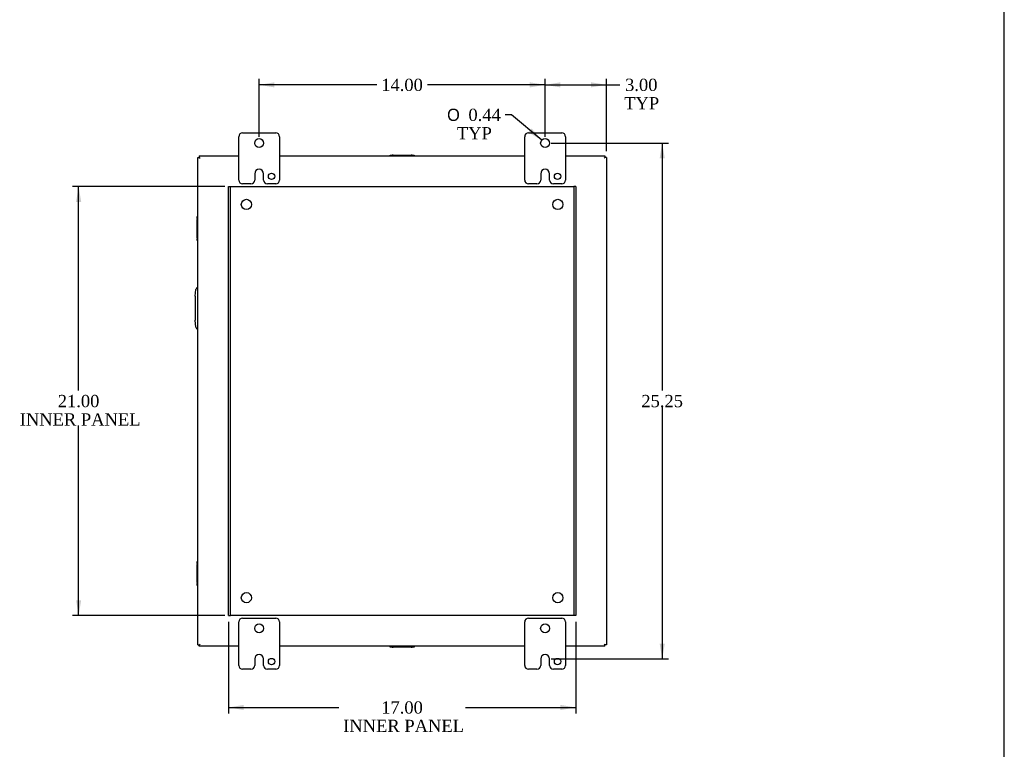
# Model space of a CAD drawing. Header units: inches. Extents: x 1 to 150, y -1 to 99.
# Tile 20 of 23: x 101 to 150, y 29 to 65. Entities that reach past the tile are written whole.
import ezdxf
from ezdxf.enums import TextEntityAlignment as Align
from ezdxf.lldxf.tags import DXFTag

# ---------------------------------------------------------------- set-up
doc = ezdxf.new("R2010")
doc.units = ezdxf.units.IN
doc.header["$MEASUREMENT"] = 0
for name, color, linetype in [('COM40153-2', 7, 'Continuous'), ('COM40674', 7, 'Continuous'), ('COM42667', 7, 'Continuous'), ('COM48430', 7, 'Continuous'), ('Default', 7, 'Continuous'), ('FET07710', 7, 'Continuous')]:
    doc.layers.add(name, color=color, linetype=linetype)
doc.styles.add('SEACAD_Solid_Edge_ANSI1_Symbols', font='txt')
doc.styles.add('SEACAD_Times_New_Roman', font='times.ttf')
tags = doc.linetypes.add('HIDDEN2', pattern=[0.1875, 0.125, -0.0625]).pattern_tags.tags
tags[6:7] = [DXFTag(74, 4), DXFTag(75, 0), DXFTag(340, '0'), DXFTag(46, 0.0), DXFTag(50, 0.0), DXFTag(44, 0.0), DXFTag(45, 0.0)]
tags[4:5] = [DXFTag(74, 4), DXFTag(75, 0), DXFTag(340, '0'), DXFTag(46, 0.0), DXFTag(50, 0.0), DXFTag(44, 0.0), DXFTag(45, 0.0)]
doc.dimstyles.new('HAMMOND_(STH_-_120x80)', dxfattribs={"dimtxt": 0.6, "dimasz": 0.75, "dimexe": 0.3, "dimexo": 0.3, "dimgap": 0.15, "dimtad": 0, "dimtih": 1, "dimtoh": 1, "dimzin": 0, "dimdsep": 46, "dimtxsty": 'SEACAD_Times_New_Roman', "dimblk1": '_SE_FILLED', "dimblk2": '_SE_FILLED', "dimsah": 1, "dimcen": 0.3, "dimadec": 0, "dimazin": 0, "dimtfac": 0.8, "dimtofl": 0, "dimtmove": 1, "dimatfit": 3, "dimfxl": 1, "dimtolj": 1, "dimtzin": 0, "dimarcsym": 0})

# ---------------------------------------------------------------- blocks, each defined once
blk = doc.blocks.new('SE5')
at = {"layer": 'COM40153-2', "color": 7, "linetype": 'Continuous'}
for p, q in [((110.059, 51.667), (110.088, 52.001)), ((110.059, 51.667), (110.059, 50.496)), ((110.088, 50.162), (110.059, 50.496))]:
    blk.add_line(p, q, dxfattribs=at)
for centre, start, end in [((110.213, 51.99), 102.8301, 175), ((110.213, 50.173), 185, 257.1699)]:
    blk.add_arc(centre, 0.125, start, end, dxfattribs=at)
at = {"layer": 'COM40674', "color": 7, "linetype": 'HIDDEN2'}
for p, q in [((111.685, 57.041), (111.78, 57.041)), ((111.685, 36.041), (111.685, 57.041)), ((111.78, 57.041), (111.81, 57.041)), ((111.78, 36.041), (111.78, 57.041)), ((111.81, 57.041), (128.56, 57.041)), ((128.56, 57.041), (128.59, 57.041)), ((128.59, 57.041), (128.59, 36.041)), ((128.685, 57.041), (128.59, 57.041)), ((128.685, 57.041), (128.685, 36.041)), ((111.685, 36.041), (111.78, 36.041)), ((111.81, 36.041), (111.78, 36.041)), ((128.56, 36.041), (111.81, 36.041)), ((128.59, 36.041), (128.56, 36.041)), ((128.685, 36.041), (128.59, 36.041))]:
    blk.add_line(p, q, dxfattribs=at)
for centre in [(112.56, 56.166), (127.81, 56.166), (112.56, 36.916), (127.81, 36.916)]:
    blk.add_circle(centre, 0.25, dxfattribs=at)
at = {"layer": 'COM42667', "color": 7, "linetype": 'Continuous'}
for p, q in [((119.596, 58.58), (119.691, 58.58)), ((119.596, 58.541), (119.596, 58.58)), ((119.739, 58.58), (119.691, 58.58)), ((119.691, 58.58), (119.691, 58.541)), ((119.739, 58.58), (120.631, 58.58)), ((120.679, 58.58), (120.631, 58.58)), ((120.679, 58.541), (120.679, 58.58)), ((120.679, 58.58), (120.774, 58.58)), ((120.774, 58.58), (120.774, 58.541)), ((110.146, 55.473), (110.146, 55.568)), ((110.146, 55.568), (110.185, 55.568)), ((110.146, 55.473), (110.146, 55.425)), ((110.185, 55.473), (110.146, 55.473)), ((110.146, 54.534), (110.146, 55.425)), ((110.146, 54.534), (110.146, 54.486)), ((110.146, 54.391), (110.146, 54.486)), ((110.146, 54.486), (110.185, 54.486)), ((110.185, 54.391), (110.146, 54.391)), ((110.146, 38.597), (110.146, 38.692)), ((110.146, 38.692), (110.185, 38.692)), ((110.146, 38.597), (110.146, 38.549)), ((110.185, 38.597), (110.146, 38.597)), ((110.146, 37.658), (110.146, 38.549)), ((110.146, 37.658), (110.146, 37.61)), ((110.146, 37.515), (110.146, 37.61)), ((110.146, 37.61), (110.185, 37.61)), ((110.185, 37.515), (110.146, 37.515)), ((119.596, 34.502), (119.596, 34.541)), ((119.691, 34.502), (119.596, 34.502)), ((119.691, 34.541), (119.691, 34.502)), ((119.691, 34.502), (119.739, 34.502)), ((120.631, 34.502), (119.739, 34.502)), ((120.631, 34.502), (120.679, 34.502)), ((120.679, 34.502), (120.679, 34.541)), ((120.774, 34.502), (120.679, 34.502)), ((120.774, 34.541), (120.774, 34.502))]:
    blk.add_line(p, q, dxfattribs=at)
at = {"layer": 'COM48430', "color": 7, "linetype": 'Continuous'}
for p, q in [((110.185, 58.469), (110.257, 58.469)), ((110.185, 34.614), (110.185, 58.469)), ((110.257, 58.541), (110.257, 58.469)), ((110.257, 58.541), (112.185, 58.541)), ((110.257, 58.469), (110.293, 58.433)), ((110.257, 58.469), (110.293, 58.433)), ((114.185, 58.541), (126.185, 58.541)), ((128.185, 58.541), (130.113, 58.541)), ((130.113, 58.469), (130.077, 58.433)), ((130.113, 58.469), (130.077, 58.433)), ((130.113, 58.541), (130.113, 58.469)), ((130.185, 58.469), (130.113, 58.469)), ((130.185, 58.469), (130.185, 34.614)), ((110.185, 34.614), (110.257, 34.614)), ((110.257, 34.614), (110.293, 34.649)), ((110.257, 34.613), (110.293, 34.649)), ((110.257, 34.541), (110.257, 34.613)), ((112.185, 34.541), (110.257, 34.541)), ((126.185, 34.541), (114.185, 34.541)), ((130.113, 34.541), (128.185, 34.541)), ((130.113, 34.613), (130.077, 34.649)), ((130.113, 34.614), (130.077, 34.649)), ((130.185, 34.614), (130.113, 34.614)), ((130.113, 34.541), (130.113, 34.613))]:
    blk.add_line(p, q, dxfattribs=at)
at = {"layer": 'FET07710', "color": 7, "linetype": 'Continuous'}
for p, q in [((112.185, 57.354), (112.185, 59.479)), ((112.373, 59.666), (113.998, 59.666)), ((114.185, 59.479), (114.185, 57.354)), ((126.185, 57.354), (126.185, 59.479)), ((126.373, 59.666), (127.998, 59.666)), ((128.185, 59.479), (128.185, 57.354)), ((113.186, 57.884), (113.185, 57.884)), ((127.186, 57.884), (127.185, 57.884)), ((112.967, 57.666), (112.967, 57.354)), ((113.404, 57.354), (113.404, 57.666)), ((126.967, 57.666), (126.967, 57.354)), ((127.404, 57.354), (127.404, 57.666)), ((112.78, 57.166), (112.373, 57.166)), ((113.998, 57.166), (113.591, 57.166)), ((126.78, 57.166), (126.373, 57.166)), ((127.998, 57.166), (127.591, 57.166)), ((112.185, 33.604), (112.185, 35.729)), ((112.373, 35.916), (113.998, 35.916)), ((114.185, 35.729), (114.185, 33.604)), ((126.185, 33.604), (126.185, 35.729)), ((126.373, 35.916), (127.998, 35.916)), ((128.185, 35.729), (128.185, 33.604)), ((112.967, 33.916), (112.967, 33.604)), ((113.186, 34.134), (113.185, 34.134)), ((113.404, 33.604), (113.404, 33.916)), ((126.967, 33.916), (126.967, 33.604)), ((127.186, 34.134), (127.185, 34.134)), ((127.404, 33.604), (127.404, 33.916)), ((112.78, 33.416), (112.373, 33.416)), ((113.998, 33.416), (113.591, 33.416)), ((126.78, 33.416), (126.373, 33.416)), ((127.998, 33.416), (127.591, 33.416))]:
    blk.add_line(p, q, dxfattribs=at)
for centre, radius in [((113.185, 59.166), 0.219), ((127.185, 59.166), 0.219), ((113.794, 57.541), 0.156), ((127.794, 57.541), 0.156), ((113.185, 35.416), 0.219), ((127.185, 35.416), 0.219), ((113.794, 33.791), 0.156), ((127.794, 33.791), 0.156)]:
    blk.add_circle(centre, radius, dxfattribs=at)
for centre, radius, start, end in [((112.373, 59.479), 0.188, 90, 180), ((113.998, 59.479), 0.188, 0, 90), ((126.373, 59.479), 0.188, 90, 180), ((127.998, 59.479), 0.188, 0, 90), ((113.185, 57.666), 0.218, 90, 180), ((113.186, 57.666), 0.218, 0, 90), ((127.185, 57.666), 0.218, 90, 180), ((127.186, 57.666), 0.218, 0, 90), ((112.373, 57.354), 0.188, 180, 270), ((112.78, 57.354), 0.188, 270, 0), ((113.591, 57.354), 0.188, 180, 270), ((113.998, 57.354), 0.188, 270, 0), ((126.373, 57.354), 0.188, 180, 270), ((126.78, 57.354), 0.188, 270, 0), ((127.591, 57.354), 0.188, 180, 270), ((127.998, 57.354), 0.188, 270, 0), ((112.373, 35.729), 0.188, 90, 180), ((113.998, 35.729), 0.188, 0, 90), ((126.373, 35.729), 0.188, 90, 180), ((127.998, 35.729), 0.188, 0, 90), ((113.185, 33.916), 0.218, 90, 180), ((113.186, 33.916), 0.218, 0, 90), ((127.185, 33.916), 0.218, 90, 180), ((127.186, 33.916), 0.218, 0, 90), ((112.373, 33.604), 0.188, 180, 270), ((112.78, 33.604), 0.188, 270, 0), ((113.591, 33.604), 0.188, 180, 270), ((113.998, 33.604), 0.188, 270, 0), ((126.373, 33.604), 0.188, 180, 270), ((126.78, 33.604), 0.188, 270, 0), ((127.591, 33.604), 0.188, 180, 270), ((127.998, 33.604), 0.188, 270, 0)]:
    blk.add_arc(centre, radius, start, end, dxfattribs=at)
blk = doc.blocks.new('DMBLK553')
at = {"layer": 'Default', "linetype": 'Continuous'}
for points in [[(113.935, 62.142), (113.185, 62.017), (113.935, 61.892)], [(126.435, 62.142), (126.435, 61.892), (127.185, 62.017)]]:
    blk.add_hatch(color=7, dxfattribs=at).paths.add_polyline_path(points)
at = {"layer": 'Default', "color": 7, "linetype": 'Continuous'}
for p, q in [((113.185, 59.466), (113.185, 62.317)), ((127.185, 59.466), (127.185, 62.317)), ((118.951, 62.017), (113.185, 62.017)), ((127.185, 62.017), (121.419, 62.017))]:
    blk.add_line(p, q, dxfattribs=at)
at = {"layer": 'Default', "color": 7, "linetype": 'Continuous', "style": 'SEACAD_Times_New_Roman'}
blk.add_text('14.00', height=0.6, dxfattribs=at).set_placement((119.161, 62.317), align=Align.TOP_LEFT)
blk = doc.blocks.new('_SE_FILLED')
at = {"color": 0}
blk.add_line((0, 0), (-1, 0), dxfattribs=at)
blk.add_solid([(0, 0), (-1, -0.1665), (-1, 0.1665), (0, 0)], dxfattribs=at)
blk = doc.blocks.new('DMBLK554')
at = {"layer": 'Default', "linetype": 'Continuous'}
for points in [[(127.935, 62.142), (127.185, 62.017), (127.935, 61.892)], [(129.435, 62.142), (129.435, 61.892), (130.185, 62.017)]]:
    blk.add_hatch(color=7, dxfattribs=at).paths.add_polyline_path(points)
at = {"layer": 'Default', "color": 7, "linetype": 'Continuous'}
for p, q in [((127.185, 59.685), (127.185, 62.317)), ((130.185, 58.769), (130.185, 62.317)), ((127.185, 62.017), (130.546, 62.017)), ((130.546, 62.017), (130.846, 62.017))]:
    blk.add_line(p, q, dxfattribs=at)
at = {"layer": 'Default', "color": 7, "linetype": 'Continuous', "style": 'SEACAD_Times_New_Roman'}
for s, p in [('3.00', (131.099, 62.317)), ('TYP', (131.056, 61.417))]:
    blk.add_text(s, height=0.6, dxfattribs=at).set_placement(p, align=Align.TOP_LEFT)
blk = doc.blocks.new('DMBLK555')
at = {"layer": 'Default', "linetype": 'Continuous'}
for points in [[(133.043, 58.416), (132.918, 59.166), (132.793, 58.416)], [(133.043, 34.666), (132.793, 34.666), (132.918, 33.916)]]:
    blk.add_hatch(color=7, dxfattribs=at).paths.add_polyline_path(points)
at = {"layer": 'Default', "color": 7, "linetype": 'Continuous'}
for p, q in [((127.485, 59.166), (133.218, 59.166)), ((132.918, 59.166), (132.918, 47.051)), ((132.918, 46.241), (132.918, 33.916)), ((127.486, 33.916), (133.218, 33.916))]:
    blk.add_line(p, q, dxfattribs=at)
at = {"layer": 'Default', "color": 7, "linetype": 'Continuous', "style": 'SEACAD_Times_New_Roman'}
blk.add_text('25.25', height=0.6, dxfattribs=at).set_placement((131.894, 46.841), align=Align.TOP_LEFT)
blk = doc.blocks.new('DMBLK567')
at = {"layer": 'Default', "linetype": 'Continuous'}
blk.add_hatch(color=7, dxfattribs=at).paths.add_polyline_path([(126.362, 59.692), (127.017, 59.307), (126.522, 59.884)])
at = {"layer": 'Default', "color": 7, "linetype": 'Continuous'}
for p, q in [((125.532, 60.549), (125.232, 60.549)), ((127.017, 59.307), (125.532, 60.549))]:
    blk.add_line(p, q, dxfattribs=at)
for s, style, p in [('O', 'SEACAD_Solid_Edge_ANSI1_Symbols', (122.386, 60.849)), ('0.44', 'SEACAD_Times_New_Roman', (123.43, 60.849)), ('TYP', 'SEACAD_Times_New_Roman', (122.865, 59.949))]:
    blk.add_text(s, height=0.6, dxfattribs=dict(at, style=style)).set_placement(p, align=Align.TOP_LEFT)
blk = doc.blocks.new('DMBLK571')
at = {"layer": 'Default', "linetype": 'Continuous'}
for points in [[(104.224, 56.291), (104.474, 56.291), (104.349, 57.041)], [(104.224, 36.791), (104.349, 36.041), (104.474, 36.791)]]:
    blk.add_hatch(color=7, dxfattribs=at).paths.add_polyline_path(points)
at = {"layer": 'Default', "color": 7, "linetype": 'Continuous'}
for p, q in [((111.51, 57.041), (104.049, 57.041)), ((104.349, 47.051), (104.349, 57.041)), ((104.349, 36.041), (104.349, 45.341)), ((111.51, 36.041), (104.049, 36.041))]:
    blk.add_line(p, q, dxfattribs=at)
at = {"layer": 'Default', "color": 7, "linetype": 'Continuous', "style": 'SEACAD_Times_New_Roman'}
for s, p in [('21.00', (103.325, 46.841)), ('INNER PANEL', (101.463, 45.941))]:
    blk.add_text(s, height=0.6, dxfattribs=at).set_placement(p, align=Align.TOP_LEFT)
blk = doc.blocks.new('DMBLK572')
at = {"layer": 'Default', "linetype": 'Continuous'}
for points in [[(112.435, 31.418), (112.435, 31.668), (111.685, 31.543)], [(127.935, 31.418), (128.685, 31.543), (127.935, 31.668)]]:
    blk.add_hatch(color=7, dxfattribs=at).paths.add_polyline_path(points)
at = {"layer": 'Default', "color": 7, "linetype": 'Continuous'}
for p, q in [((111.685, 35.741), (111.685, 31.243)), ((128.685, 35.741), (128.685, 31.243)), ((111.685, 31.543), (117.089, 31.543)), ((123.281, 31.543), (128.685, 31.543))]:
    blk.add_line(p, q, dxfattribs=at)
at = {"layer": 'Default', "color": 7, "linetype": 'Continuous', "style": 'SEACAD_Times_New_Roman'}
for s, p in [('17.00', (119.161, 31.843)), ('INNER PANEL', (117.299, 30.943))]:
    blk.add_text(s, height=0.6, dxfattribs=at).set_placement(p, align=Align.TOP_LEFT)
blk = doc.blocks.new('BORDER')
at = {"layer": 'Default', "color": 7, "linetype": 'Continuous'}
blk.add_line((0, 0), (0, 27.86), dxfattribs=at)

msp = doc.modelspace()

# ---------------------------------------------------------------- block references
at = {"layer": 'Default', "color": 7, "xscale": 3.56, "yscale": 3.56, "zscale": 3.56}
msp.add_blockref('BORDER', (149.664, 0.311), dxfattribs=at)
at = {"layer": 'Default'}
msp.add_blockref('SE5', (0, 0), dxfattribs=at)

# ---------------------------------------------------------------- dimensions: what is measured, and where the dimension line sits
at = {"layer": 'Default', "color": 7, "linetype": 'Continuous'}
dim = msp.add_linear_dim(base=(113.185, 62.017), p1=(127.185, 59.166), p2=(113.185, 59.166), text='\\A1;<>', dimstyle='HAMMOND_(STH_-_120x80)', override={"dimtmove": 0}, dxfattribs=at)
dim.commit()
dim.dimension.update_dxf_attribs({"geometry": 'DMBLK553', "text_midpoint": (120.185, 62.017), "dimtype": 160})
dim = msp.add_linear_dim(base=(130.185, 62.017), p1=(127.185, 59.385), p2=(130.185, 58.469), text='\\A1;<>\\PTYP', dimstyle='HAMMOND_(STH_-_120x80)', dxfattribs=at)
dim.commit()
dim.dimension.update_dxf_attribs({"geometry": 'DMBLK554', "text_midpoint": (130.846, 62.017), "dimtype": 160})
dim = msp.add_diameter_dim_2p(p1=(127.353, 59.026), p2=(127.017, 59.307), text='\\A1;<>\\PTYP', dimstyle='HAMMOND_(STH_-_120x80)', override={"dimtmove": 0}, dxfattribs=at)
dim.commit()
dim.dimension.update_dxf_attribs({"geometry": 'DMBLK567', "text_midpoint": (125.232, 60.549), "dimtype": 163})
for base, p1, p2, angle, text, picture, middle in [((132.918, 59.166), (127.185, 59.166), (127.186, 33.916), 270.0011, '\\A1;<>', 'DMBLK555', (132.918, 46.541)), ((104.349, 36.041), (111.81, 36.041), (111.81, 57.041), 90, '\\A1;<>\\PINNER PANEL', 'DMBLK571', (104.349, 46.541)), ((111.685, 31.543), (111.685, 36.041), (128.685, 36.041), 0, '\\A1;<>\\PINNER PANEL', 'DMBLK572', (120.185, 31.543))]:
    dim = msp.add_linear_dim(base=base, p1=p1, p2=p2, angle=angle, text=text, dimstyle='HAMMOND_(STH_-_120x80)', override={"dimtmove": 0}, dxfattribs=at)
    dim.commit()
    dim.dimension.update_dxf_attribs({"geometry": picture, "text_midpoint": middle, "dimtype": 161})

doc.saveas('drawing.dxf')
